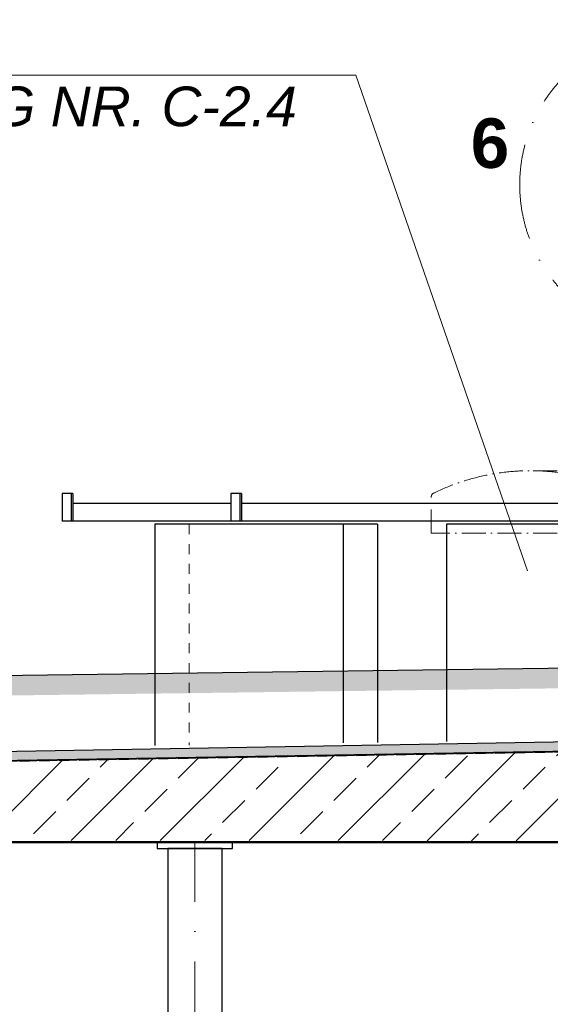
# Model space of a CAD drawing. Header units: millimetres. Extents: x -57642 to 5082813, y -177084 to 58112.
# Tile 221 of 256: x 33438 to 36115, y -60318 to -55353. Entities that reach past the tile are written whole.
import ezdxf

# ---------------------------------------------------------------- set-up
doc = ezdxf.new("R2010")
doc.units = ezdxf.units.MM
doc.linetypes.add('ACAD_ISO10W100', pattern=[18, 12, -3, 0, -3])
doc.linetypes.add('JIS_02_1.0', pattern=[2, 1, -1])
doc.layers.add('Beschriftung', color=7, linetype='Continuous', lineweight=9)
doc.styles.add('LBB3.5M1000', font='isocp.shx', dxfattribs={"height": 3.5})

msp = doc.modelspace()

# ---------------------------------------------------------------- hatches: boundary and pattern name
h = msp.add_hatch()
h.set_pattern_fill('EARTH', color=256, scale=12.5, angle=45.64495339, style=0)
h.set_pattern_definition([(45.645, (29410.3, -59123.21), (-1.2636, 112.2461), [79.375, -79.375]), (45.645, (29389.02, -59102.4), (-1.2636, 112.2461), [79.375, -79.375]), (45.645, (29367.735, -59081.594), (-1.2636, 112.2461), [79.375, -79.375]), (135.645, (29367.58, -59067.56), (-112.2461, -1.2636), [79.375, -79.375]), (135.645, (29388.386, -59046.28), (-112.2461, -1.2636), [79.375, -79.375]), (135.645, (29409.195, -59025), (-112.2461, -1.2636), [79.375, -79.375])])
h.paths.add_polyline_path([(28178.99526, -59176.33475), (28359.27282, -59176.33475), (28895.30906, -58818.97725), (36685.44271, -58717.46278), (36685.44271, -58617.45429), (28864.44086, -58719.37101)])
at = {"lineweight": 13}
h = msp.add_hatch(dxfattribs=at)
h.set_pattern_fill('ANSI33', color=256, scale=50, style=0)
h.set_pattern_definition([(45, (-7e-12, -120130.96), (-224.5064, 224.5064), []), (45, (224.5, -120130.96), (-224.5064, 224.5064), [158.75, -79.375])])
h.paths.add_polyline_path([(38633.44271, -59037.1047), (36889.44271, -59037.1047), (36889.44271, -58937.1047), (36689.44271, -58937.1047), (36689.44271, -59037.1047), (29864.44086, -59152.1047), (29864.44086, -59481.1047), (29934.44086, -59481.1047), (29934.44086, -59479.1047), (30094.44086, -59479.1047), (30167.02837, -59481.1047), (30167.02837, -59491.1047), (30213.42837, -59491.1047), (38533.44271, -59493.4632), (38533.44271, -59487.1047), (38633.44271, -59487.1047), (38633.44271, -59272.1047), (38533.44271, -59272.1047), (38533.44271, -59262.1047), (38633.44271, -59262.1047)])
h.paths.add_polyline_path([(36794.44271, -58962.27764, -1), (36784.44271, -58962.27764, -1)], flags=16)
h.paths.add_polyline_path([(36794.44271, -59012.27764, -1), (36784.44271, -59012.27764, -1)], flags=16)
at = {"lineweight": 9}
h = msp.add_hatch(dxfattribs=at)
h.set_pattern_fill('BETON_UNBEWEHRT', color=0, scale=100, pattern_type=2)
h.set_pattern_definition([(45, (17.678, -120130.958), (-17.6776695, 17.6776695), [12.5, -6.25])])
h.paths.add_polyline_path([(36685.44271, -59033.19164), (36685.44271, -58987.1721), (29864.44086, -59102.1047), (29864.44086, -59148.12424)])

# ---------------------------------------------------------------- linework, layer by layer
at = {"linetype": 'ACAD_ISO10W100', "lineweight": 18, "ltscale": 10}
for p, q in [((36689.44271, -57627.1047), (36014.44271, -57627.1047)), ((35514.44271, -57942.1047), (35514.44271, -57758.02688)), ((36689.44271, -57942.1047), (35514.44271, -57942.1047))]:
    msp.add_line(p, q, dxfattribs=at)
for p, q in [((33706.7775, -57742.1047), (33653.11725, -57742.1047)), ((33653.11725, -57742.1047), (33653.11725, -57882.1047)), ((33698.11725, -57742.1047), (33698.11725, -57882.1047)), ((33706.7775, -57742.1047), (33706.7775, -57882.1047)), ((34556.59614, -57742.1047), (34502.93588, -57742.1047)), ((34502.93588, -57742.1047), (34502.93588, -57882.1047)), ((34547.93588, -57742.1047), (34547.93588, -57882.1047)), ((34556.59614, -57742.1047), (34556.59614, -57882.1047)), ((34502.93588, -57792.1047), (33706.7775, -57792.1047)), ((36689.44271, -57792.1047), (34556.59614, -57792.1047)), ((36689.44271, -57882.1047), (33653.11725, -57882.1047)), ((34119.16104, -57897.1047), (34119.16104, -59012.60777)), ((35242.36612, -57897.1047), (34119.16104, -57897.1047)), ((35069.16104, -57897.1047), (35069.16104, -58999.91289)), ((35242.36612, -57897.1047), (35242.36612, -58997.59835)), ((35591.40423, -57897.1047), (35591.40423, -58992.93414)), ((36689.44271, -57897.1047), (35591.40423, -57897.1047)), ((36685.44271, -58617.45429), (28864.44086, -58719.37101)), ((36685.44271, -59033.19164), (29860.4435, -59148.19159)), ((36685.44271, -58987.1721), (29864.44086, -59102.1047)), ((36689.44271, -59037.1047), (29864.44086, -59152.1047)), ((30199.44271, -59497.1047), (51379.44271, -59497.1047)), ((30199.44271, -59502.1047), (51379.44271, -59502.1047))]:
    msp.add_line(p, q)
at = {"linetype": 'JIS_02_1.0', "lineweight": 18, "ltscale": 50}
msp.add_line((34292.36612, -57897.1047), (34292.36612, -59010.29322), dxfattribs=at)
at = {"linetype": 'JIS_02_1.0', "lineweight": 50, "ltscale": 50}
msp.add_line((36687.44271, -59035.16329), (29862.4435, -59150.16324), dxfattribs=at)
at = {"linetype": 'ACAD_ISO10W100', "lineweight": 18, "ltscale": 50}
msp.add_line((34322.28598, -67002.1047), (34322.28598, -59502.1047), dxfattribs=at)
msp.add_lwpolyline([(34132.28598, -59532.1047), (34512.28598, -59532.1047), (34512.28598, -59502.1047), (34132.28598, -59502.1047)], close=True)
msp.add_lwpolyline([(34458.78598, -66962.61655), (34458.78598, -59532.1047), (34185.78598, -59532.1047), (34185.78598, -66962.61655)])
at = {"linetype": 'ACAD_ISO10W100', "lineweight": 18, "ltscale": 40}
msp.add_circle((36736.54024, -56184.73845), 775.86185, dxfattribs=at)
at = {"linetype": 'ACAD_ISO10W100', "lineweight": 18, "ltscale": 10}
for centre, radius, start, end in [((36014.44271, -58736.04405), 1108.93935, 64.09447097, 115.90552903), ((35534.44271, -57758.02688), 20, 102.95276451, 180)]:
    msp.add_arc(centre, radius, start, end, dxfattribs=at)
at = {"layer": 'Beschriftung', "lineweight": 13}
for p, q in [((27976.65576, -55632.43881), (35133.91066, -55632.43881)), ((35133.91066, -55632.43881), (36000.24058, -58131.45173))]:
    msp.add_line(p, q, dxfattribs=at)

# ---------------------------------------------------------------- texts
at = {"layer": 'Beschriftung', "attachment_point": 1, "style": 'LBB3.5M1000'}
for s, insert, char_height, width in [('{\\fArial|b0|i0|c0|p34;MANHOLE SEE DRAWING NO. C-2.4\\P\\fArial|b0|i1|c0|p34;MONTAGEÖFFNUNG SIEHE ZEICHNUNG NR. C-2.4}', (28069.16948, -55356.22888), 200, 6779.5439945), ('{\\fArial|b1|i0|c0|p34;6}', (35713.51176, -55850.20041), 250, 335.8461916)]:
    msp.add_mtext(s, dxfattribs=dict(at, insert=insert, char_height=char_height, width=width))

doc.saveas('drawing.dxf')
